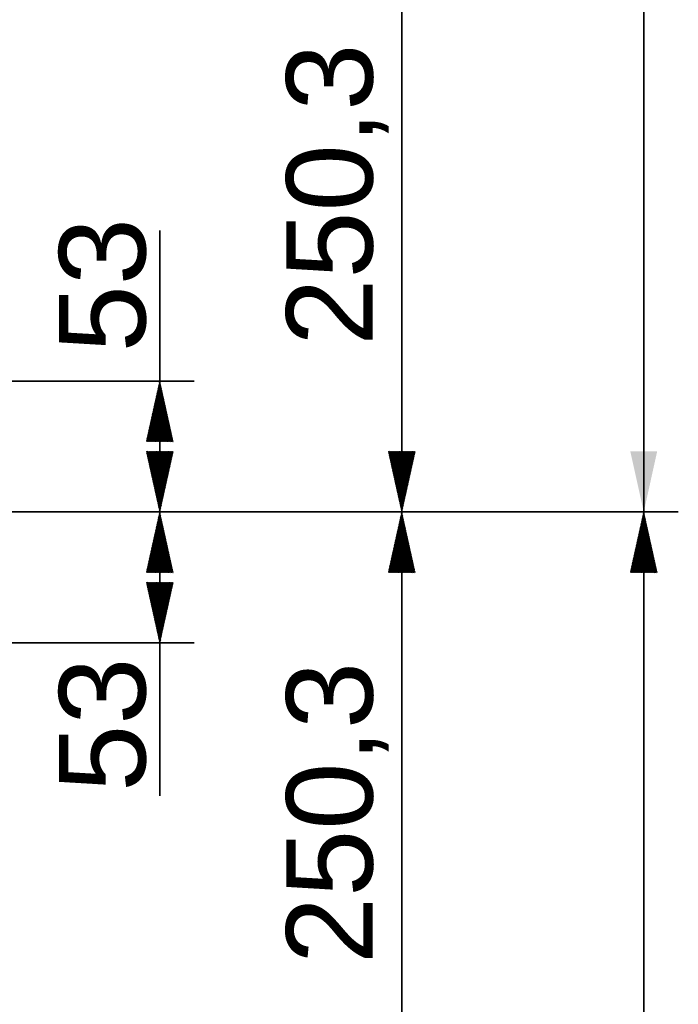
# Model space of a CAD drawing. Header units: millimetres. Extents: x 4 to 1188, y 1 to 840.
# Tile 105 of 210: x 424 to 462, y 661 to 718. Entities that reach past the tile are written whole.
import ezdxf

# ---------------------------------------------------------------- set-up
doc = ezdxf.new("R2010")
doc.units = ezdxf.units.MM
doc.layers.add('1', color=7, linetype='Continuous')
doc.styles.add('Arial Unicode MS', font='Arial Unicode MS')
doc.dimstyles.get("Standard").update_dxf_attribs({"dimtxt": 0.18, "dimasz": 0.18, "dimexe": 0.18, "dimexo": 0.0625, "dimgap": 0.09, "dimtad": 0, "dimtih": 1, "dimtoh": 1, "dimdec": 4, "dimzin": 0, "dimdsep": 46, "dimtxsty": 'Standard', "dimcen": 0.09, "dimadec": 0, "dimazin": 0, "dimtfac": 1, "dimtdec": 4, "dimtofl": 0, "dimtmove": 0, "dimatfit": 3, "dimfxl": 0, "dimtolj": 1, "dimtzin": 0, "dimarcsym": 0})

# ---------------------------------------------------------------- blocks, each defined once
blk = doc.blocks.new('_U26')
at = {"layer": '1', "color": 18, "lineweight": 35}
for p, q in [((402.489, 771.337), (462.213, 771.337)), ((460.213, 771.337), (460.213, 689.866)), ((406.774, 689.866), (462.213, 689.866))]:
    blk.add_line(p, q, dxfattribs=at)
at = {"layer": '1', "color": 18, "lineweight": 70}
for points in [[(460.213, 771.337), (460.988, 767.837), (459.437, 767.837)], [(460.213, 689.866), (459.437, 693.366), (460.988, 693.366)]]:
    blk.add_solid(points, dxfattribs=at)
at = {"layer": '1', "color": 18, "linetype": 'Continuous', "lineweight": 13, "insert": (459.458, 722.337), "char_height": 5, "attachment_point": 7, "rotation": 90, "line_spacing_factor": 1.047437, "style": 'Arial Unicode MS'}
blk.add_mtext('\\fArial Unicode MS|b0|i0;\\W1.0000;570,3', dxfattribs=at)

msp = doc.modelspace()

# ---------------------------------------------------------------- hatches: boundary and pattern name
at = {"layer": '1', "linetype": 'Continuous', "lineweight": 35}
h = msp.add_hatch(dxfattribs=at)
h.set_pattern_fill('ANSI31', color=18, scale=0.0062, angle=-3.6e-14, style=0)
h.paths.add_polyline_path([(432.2125, 697.437), (432.9884, 693.937), (431.4366, 693.937)], flags=0)
h = msp.add_hatch(dxfattribs=at)
h.set_pattern_fill('ANSI31', color=18, scale=0.0062, angle=-2.1e-14, style=0)
h.paths.add_polyline_path([(432.2125, 689.8656), (431.4366, 693.3656), (432.9884, 693.3656)], flags=0)
h = msp.add_hatch(dxfattribs=at)
h.set_pattern_fill('ANSI31', color=18, scale=0.0062, angle=-2.1e-14, style=0)
h.paths.add_polyline_path([(446.2125, 689.8656), (445.4366, 693.3656), (446.9884, 693.3656)], flags=0)
h = msp.add_hatch(dxfattribs=at)
h.set_pattern_fill('ANSI31', color=18, scale=0.0062, angle=-2.1e-14, style=0)
h.paths.add_polyline_path([(432.2125, 689.8656), (432.9884, 686.3656), (431.4366, 686.3656)], flags=0)
h = msp.add_hatch(dxfattribs=at)
h.set_pattern_fill('ANSI31', color=18, scale=0.0062, angle=-2.1e-14, style=0)
h.paths.add_polyline_path([(446.2125, 689.8656), (446.9884, 686.3656), (445.4366, 686.3656)], flags=0)
h = msp.add_hatch(dxfattribs=at)
h.set_pattern_fill('ANSI31', color=18, scale=0.0062, angle=-2.1e-14, style=0)
h.paths.add_polyline_path([(460.2125, 689.8656), (460.9884, 686.3656), (459.4366, 686.3656)], flags=0)
h = msp.add_hatch(dxfattribs=at)
h.set_pattern_fill('ANSI31', color=18, scale=0.0062, angle=-3.6e-14, style=0)
h.paths.add_polyline_path([(432.2125, 682.2941), (431.4366, 685.7941), (432.9884, 685.7941)], flags=0)

# ---------------------------------------------------------------- linework, layer by layer
at = {"layer": '1', "color": 18, "linetype": 'Continuous', "lineweight": 35}
for p, q in [((446.2125, 725.6227), (446.2125, 689.8656)), ((432.2125, 689.8656), (432.2125, 706.1424)), ((393.5602, 697.437), (434.2125, 697.437)), ((430.0601, 689.8656), (434.2125, 689.8656)), ((430.0601, 689.8656), (434.2125, 689.8656)), ((430.0601, 689.8656), (448.2125, 689.8656)), ((430.0601, 689.8656), (448.2125, 689.8656)), ((430.0601, 689.8656), (462.2125, 689.8656)), ((432.2125, 689.8656), (432.2125, 673.4542)), ((446.2125, 654.1084), (446.2125, 689.8656)), ((460.2125, 608.3941), (460.2125, 689.8656)), ((393.5602, 682.2941), (434.2125, 682.2941))]:
    msp.add_line(p, q, dxfattribs=at)

# ---------------------------------------------------------------- texts
at = {"layer": '1', "color": 18, "linetype": 'Continuous', "lineweight": 13, "char_height": 5, "attachment_point": 7, "rotation": 90, "line_spacing_factor": 1.047437, "style": 'Arial Unicode MS'}
for s, insert in [('\\fArial Unicode MS|b0|i0;\\W1.0000;250,3', (445.4577, 699.4794)), ('\\fArial Unicode MS|b0|i0;\\W1.0000;53', (431.4577, 699.0979)), ('\\fArial Unicode MS|b0|i0;\\W1.0000;53', (431.4577, 673.6792)), ('\\fArial Unicode MS|b0|i0;\\W1.0000;250,3', (445.4577, 663.7222))]:
    msp.add_mtext(s, dxfattribs=dict(at, insert=insert))

# ---------------------------------------------------------------- dimensions: what is measured, and where the dimension line sits
at = {"layer": '1', "color": 18, "linetype": 'Continuous', "lineweight": 13}
dim = msp.add_linear_dim(base=(460.2125, 689.8656), p1=(401.4887, 771.337), p2=(405.7744, 689.8656), angle=90, dimstyle='Standard', override={"dimtxt": 5, "dimasz": 3.5, "dimexe": 2, "dimexo": 1, "dimgap": 2.5, "dimtad": 1, "dimtih": 0, "dimtoh": 0, "dimdec": 2, "dimlfac": 7, "dimzin": 8, "dimdsep": 44, "dimlunit": 2, "dimtxsty": 'Arial Unicode MS', "dimsah": 1, "dimse1": 0, "dimse2": 0, "dimsd1": 0, "dimsd2": 0, "dimclrd": 18, "dimclre": 18, "dimclrt": 18, "dimtol": 0, "dimtm": -0.1, "dimtfac": 0.4, "dimtdec": 2, "dimtofl": 1, "dimtmove": 0, "dimtzin": 8, "dimlwd": 35, "dimlwe": 35}, dxfattribs=at)
dim.commit()
dim.dimension.update_dxf_attribs({"geometry": '_U26', "text_midpoint": (460.2125, 730.6013), "dimtype": 160})

doc.saveas('drawing.dxf')
